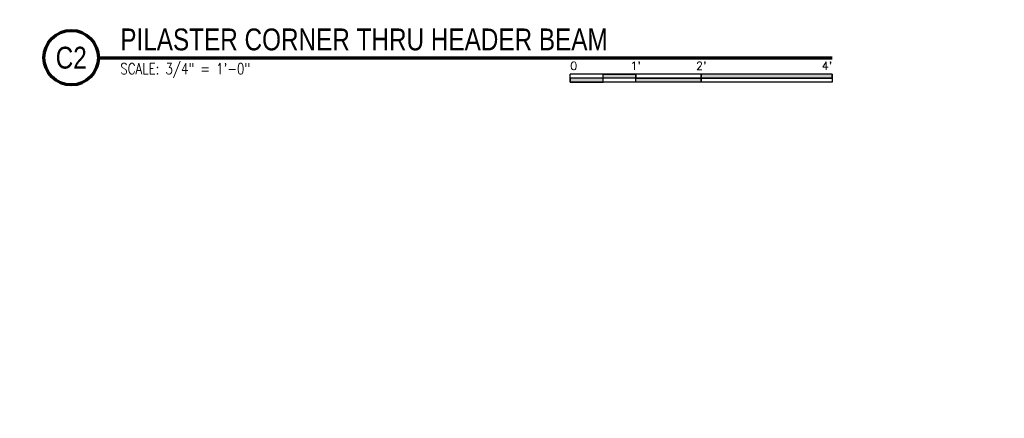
# Model space of a CAD drawing. Header units: inches. Extents: x 73 to 1688, y 720 to 938.
# Tile 30 of 34: x 965 to 1145, y 743 to 816. Entities that reach past the tile are written whole.
import ezdxf
from ezdxf import colors
from ezdxf.entities.mleader import LeaderData, LeaderLine
from ezdxf.enums import TextEntityAlignment as Align
from ezdxf.math import Vec2, Vec3

# ---------------------------------------------------------------- set-up
doc = ezdxf.new("R2010")
doc.units = ezdxf.units.IN
doc.header["$MEASUREMENT"] = 0
doc.layers.add('S-ANNO-NOTE', color=2, linetype='Continuous')
doc.layers.add('S-ANNO-SYMB', color=2, linetype='Continuous')
doc.styles.add('Annotative', font='romans.shx', dxfattribs={"width": 0.8, "height": 0.125})
doc.styles.add('Arial', font='romans.shx', dxfattribs={"width": 0.8})
doc.styles.add('TITLES', font='swiss.ttf', dxfattribs={"width": 0.8, "height": 0.25})

# ---------------------------------------------------------------- blocks, each defined once
blk = doc.blocks.new('*U99')
for points in [[(-2.625, -0.188), (-2.25, -0.188), (-2.25, -0.234), (-2.625, -0.234)], [(-1.5, -0.234), (0, -0.234), (0, -0.187), (-1.5, -0.187)], [(-3, -0.281), (-2.625, -0.281), (-2.625, -0.234), (-3, -0.234)], [(-2.25, -0.235), (-1.5, -0.235), (-1.5, -0.281), (-2.25, -0.281)]]:
    blk.add_hatch(color=256).paths.add_polyline_path(points)
for p, q in [((0, -0.187), (-3, -0.187)), ((-3, -0.281), (-3, -0.187)), ((-2.625, -0.281), (-2.625, -0.188)), ((-2.25, -0.281), (-2.25, -0.188)), ((-1.5, -0.281), (-1.5, -0.188)), ((0, -0.187), (0, -0.281)), ((0, -0.234), (-3, -0.234)), ((0, -0.281), (-3, -0.281))]:
    blk.add_line(p, q)
at = {"flags": 128}
for points in [[(-2.625, -0.188), (-2.25, -0.188), (-2.25, -0.234), (-2.625, -0.234), (-2.625, -0.188)], [(-1.5, -0.234), (0, -0.234), (0, -0.187), (-1.5, -0.187), (-1.5, -0.234)], [(-3, -0.281), (-2.625, -0.281), (-2.625, -0.234), (-3, -0.234), (-3, -0.281)], [(-2.25, -0.235), (-1.5, -0.235), (-1.5, -0.281), (-2.25, -0.281), (-2.25, -0.235)]]:
    blk.add_lwpolyline(points, close=True, dxfattribs=at)
at = {"style": 'Arial'}
blk.add_text('0', height=0.0937, dxfattribs=at).set_placement((-3, -0.094), align=Align.MIDDLE_LEFT)
for s, p in [("1'", (-2.25, -0.094)), ("2'", (-1.5, -0.094))]:
    blk.add_text(s, height=0.0937, dxfattribs=at).set_placement(p, align=Align.MIDDLE_CENTER)
blk.add_text("4'", height=0.0937, dxfattribs=at).set_placement((0, -0.094), align=Align.MIDDLE_RIGHT)
blk = doc.blocks.new('*U51')
at = {"linetype": 'Continuous', "lineweight": 70}
blk.add_line((1.125, 0.625), (9.527, 0.625), dxfattribs=at)
at = {"lineweight": 70}
blk.add_circle((0.812, 0.625), 0.312, dxfattribs=at)
at = {"style": 'Arial'}
blk.add_attdef('DRAWING_AREA_TITLE', text='', height=0.187, dxfattribs=at).set_placement((1.374, 0.634), align=Align.BOTTOM_LEFT)
blk.add_attdef('X#', text='', height=0.187, dxfattribs=at).set_placement((0.812, 0.625), align=Align.MIDDLE_CENTER)
blk.add_attdef('SCALE:', text='', height=0.0938, dxfattribs=at).set_placement((1.374, 0.561), align=Align.TOP_LEFT)

msp = doc.modelspace()

# ---------------------------------------------------------------- block references
at = {"layer": 'S-ANNO-SYMB'}
ref = msp.add_blockref('*U51', (961.0048, 799.5341), dxfattribs=dict(at, xscale=16, yscale=16, zscale=16))
ref.add_attrib('SCALE:', 'SCALE: 3/4" = 1\'-0"', dxfattribs={"layer": '0', "height": 2, "style": 'Annotative', "width": 0.796875}).set_placement((982.9936, 808.5034), align=Align.TOP_LEFT)
ref.add_attrib('DRAWING_AREA_TITLE', 'PILASTER CORNER THRU HEADER BEAM', dxfattribs={"layer": '0', "height": 4, "style": 'TITLES', "width": 0.796875}).set_placement((982.9936, 809.6766), align=Align.BOTTOM_LEFT)
ref.add_attrib('X#', 'C2', dxfattribs={"layer": '0', "height": 4, "style": 'TITLES', "width": 0.796875}).set_placement((974.0048, 809.5341), align=Align.MIDDLE_CENTER)
at = {"layer": 'S-ANNO-SYMB', "xscale": 16, "yscale": 16, "zscale": 16}
msp.add_blockref('*U99', (1113.4344, 809.5341), dxfattribs=at)

# ---------------------------------------------------------------- leaders
at = {"layer": 'S-ANNO-NOTE', "lineweight": -3}
ml = msp.add_multileader_mtext('Standard', dxfattribs=at)
ml.set_content('#4 VERT AND\\P#3 HORIZ @ 8"\\POC W/ 180 DEGREE STD HOOK', color=256, style='Annotative')
ml.set_leader_properties(color=1, linetype='ByLayer', lineweight=-1)
ml.build(insert=Vec2(0, 0))
ml.multileader.update_dxf_attribs({"text_right_attachment_type": 3, "dogleg_length": 0.125, "arrow_head_size": 2, "scale": 16})
ctx = ml.context
ctx.base_point, ctx.scale, ctx.char_height, ctx.arrow_head_size, ctx.landing_gap_size, ctx.plane_origin = Vec3(758.1446, 818.8354), 16, 2, 2, 1.44, Vec3(716.4068, 831.9184)
ctx.right_attachment = 3
notes = []
notes.append((ctx, [(0, (1, 1, 0), (756.1446, 818.8354), (1, 0), 2, [(0, [(750.4906, 833.2875)], 0, [])])]))
ctx.mtext.insert, ctx.mtext.width, ctx.mtext.flow_direction = Vec3(759.5846, 819.8354), 23.776987, 5
ml = msp.add_multileader_mtext('Standard', dxfattribs=at)
ml.set_content('(2) #6 VERT AND #3 HORIZ @ 8" OC', color=256, style='Annotative')
ml.set_leader_properties(color=1, linetype='ByLayer', lineweight=-1)
ml.build(insert=Vec2(0, 0))
ml.multileader.update_dxf_attribs({"text_right_attachment_type": 3, "dogleg_length": 0.125, "arrow_head_size": 2, "scale": 16})
ctx = ml.context
ctx.base_point, ctx.scale, ctx.char_height, ctx.arrow_head_size, ctx.landing_gap_size, ctx.plane_origin = Vec3(695.8409, 804.1947), 16, 2, 2, 1.44, Vec3(692.4534, 827.4414)
ctx.right_attachment = 3
notes.append((ctx, [(1, (1, 1, 0), (693.8409, 804.1947), (1, 0), 2, [(0, [(693.8409, 827.4414)], 0, [])])]))
ctx.mtext.insert, ctx.mtext.width, ctx.mtext.flow_direction = Vec3(697.2809, 805.1947), 29.231271, 5
ml = msp.add_multileader_mtext('Standard', dxfattribs=at)
ml.set_content('#4 VERT AND #3 HORIZ @ 8" OC W/ 180 DEGREE STD HOOK', color=256, style='Annotative')
ml.set_leader_properties(color=1, linetype='ByLayer', lineweight=-1)
ml.build(insert=Vec2(0, 0))
ml.multileader.update_dxf_attribs({"text_right_attachment_type": 3, "dogleg_length": 0.125, "arrow_head_size": 2, "scale": 16})
ctx = ml.context
ctx.base_point, ctx.scale, ctx.char_height, ctx.arrow_head_size, ctx.landing_gap_size, ctx.plane_origin = Vec3(589.286, 777.6311), 16, 2, 2, 1.44, Vec3(549.9521, 788.886)
ctx.right_attachment = 3
notes.append((ctx, [(0, (1, 1, 0), (587.286, 777.6311), (1, 0), 2, [(0, [(584.036, 787.2976)], 0, [])])]))
ctx.mtext.insert, ctx.mtext.width, ctx.mtext.flow_direction = Vec3(590.726, 778.6311), 27.174807, 5
ml = msp.add_multileader_mtext('Standard', dxfattribs=at)
ml.set_content('(60) - #8 VERT AND #3 TIE SETS @ 8" OC, TERMINATE VERT AND HORIZ REINF 2" ABOVE AND BELOW ILD SLEEVE', color=256, style='Annotative')
ml.set_leader_properties(color=1, linetype='ByLayer', lineweight=-1)
ml.build(insert=Vec2(0, 0))
ml.multileader.update_dxf_attribs({"text_right_attachment_type": 3, "dogleg_length": 0.125, "arrow_head_size": 2, "scale": 16})
ctx = ml.context
ctx.base_point, ctx.scale, ctx.char_height, ctx.arrow_head_size, ctx.landing_gap_size, ctx.plane_origin = Vec3(476.7606, 774.556), 16, 2, 2, 1.44, Vec3(584.0318, 785.2117)
ctx.right_attachment = 3
notes.append((ctx, [(1, (1, 1, 0), (512.8025, 760.0798), (-1, 0), 2, [(0, [(525.3622, 784.8851)], 0, [])])]))
ctx.mtext.insert, ctx.mtext.width, ctx.mtext.defined_height, ctx.mtext.flow_direction = Vec3(478.2006, 775.556), 32.670657, 19.1767, 5
ml = msp.add_multileader_mtext('Standard', dxfattribs=at)
ml.set_content('(2) #6 VERT AND #3 HORIZ @ 8" OC', color=256, style='Annotative')
ml.set_leader_properties(color=1, linetype='ByLayer', lineweight=-1)
ml.build(insert=Vec2(0, 0))
ml.multileader.update_dxf_attribs({"text_right_attachment_type": 3, "dogleg_length": 0.125, "arrow_head_size": 2, "scale": 16})
ctx = ml.context
ctx.base_point, ctx.scale, ctx.char_height, ctx.arrow_head_size, ctx.landing_gap_size, ctx.plane_origin = Vec3(528.8863, 761.3564), 16, 2, 2, 1.44, Vec3(525.38, 785.0647)
ctx.right_attachment = 3
notes.append((ctx, [(1, (1, 1, 0), (526.8863, 761.3564), (1, 0), 2, [(0, [(526.8863, 784.4091)], 0, [])])]))
ctx.mtext.insert, ctx.mtext.width, ctx.mtext.flow_direction = Vec3(530.3263, 762.6898), 56.266036, 5
ml = msp.add_multileader_mtext('Standard', dxfattribs=at)
ml.set_content('(72) - #8 VERT AND #3 TIE SETS @ 8" OC, TERMINATE VERT AND HORIZ REINF 2" ABOVE AND BELOW ILD SLEEVE', color=256, style='Annotative')
ml.set_leader_properties(color=1, linetype='ByLayer', lineweight=-1)
ml.build(insert=Vec2(0, 0))
ml.multileader.update_dxf_attribs({"text_right_attachment_type": 3, "dogleg_length": 0.125, "arrow_head_size": 2, "scale": 16})
ctx = ml.context
ctx.base_point, ctx.scale, ctx.char_height, ctx.arrow_head_size, ctx.landing_gap_size, ctx.plane_origin = Vec3(406.4734, 745.053), 16, 2, 2, 1.44, Vec3(530.8768, 754.1789)
ctx.right_attachment = 3
notes.append((ctx, [(0, (1, 1, 0), (404.4734, 745.053), (1, 0), 2, [(0, [(398.3954, 750.2035)], 0, [])])]))
ctx.mtext.insert, ctx.mtext.width, ctx.mtext.defined_height, ctx.mtext.flow_direction = Vec3(407.9134, 746.053), 35.523886, 19.1767, 5
for ctx, leaders in notes:
    for number, flags, end, landing, length, lines in leaders:
        leader = LeaderData()
        leader.index, (leader.has_last_leader_line, leader.has_dogleg_vector, leader.attachment_direction) = number, flags
        leader.last_leader_point, leader.dogleg_vector, leader.dogleg_length = Vec3(end), Vec3(landing), length
        for number, points, colour, breaks in lines:
            line = LeaderLine()
            line.index, line.vertices, line.color, line.breaks = number, Vec3.list(points), colors.encode_raw_color(colour), breaks
            leader.lines.append(line)
        ctx.leaders.append(leader)

doc.saveas('drawing.dxf')
